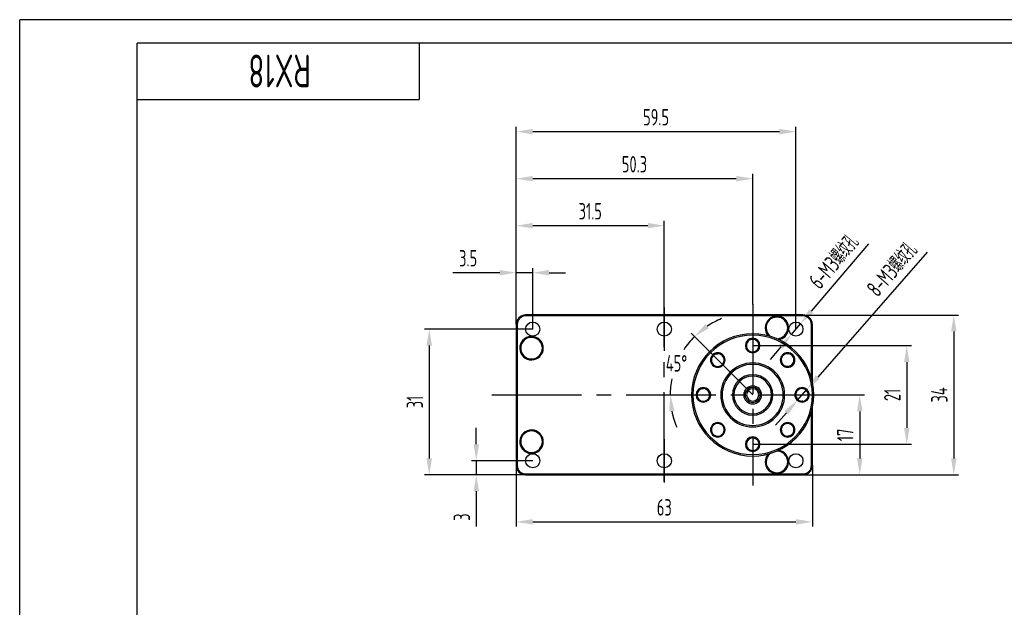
# Model space of a CAD drawing. Header units: inches. Extents: x -26 to 395, y -5 to 292.
# Tile 2 of 9: x -25 to 184, y 167 to 292. Entities that reach past the tile are written whole.
import ezdxf
from ezdxf.enums import TextEntityAlignment as Align

# ---------------------------------------------------------------- set-up
doc = ezdxf.new("R2010")
doc.units = ezdxf.units.IN
doc.header["$MEASUREMENT"] = 0
doc.linetypes.add('CENTER2', pattern=[28.575, 19.05, -3.175, 3.175, -3.175])
for name, color, linetype in [('1轮廓实线层', 7, 'Continuous'), ('2细线层', 4, 'Continuous'), ('3中心线层', 1, 'CENTER2'), ('6文字层', 3, 'Continuous'), ('7标注层', 4, 'Continuous'), ('图框层', 7, 'Continuous')]:
    doc.layers.add(name, color=color, linetype=linetype)
doc.styles.add('PC_TEXTSTYLE', font='ISOCP.SHX', dxfattribs={"width": 0.707, "bigfont": 'GBCBIG.SHX'})
doc.dimstyles.new('GB_ANGULAR', dxfattribs={"dimtxt": 3.5, "dimasz": 3.5, "dimexe": 1, "dimexo": 0, "dimgap": 1.5, "dimtad": 1, "dimtih": 1, "dimtoh": 1, "dimdsep": 46, "dimtxsty": 'PC_TEXTSTYLE', "dimcen": 0, "dimclrd": 256, "dimclrt": 3, "dimadec": 0, "dimazin": 2, "dimtp": 0.1, "dimtm": 0.1, "dimtfac": 0.71, "dimtdec": 3, "dimtmove": 0, "dimatfit": 3, "dimfxl": 1, "dimtfill": 1, "dimarcsym": 0})
doc.dimstyles.new('GB_DIAMETER', dxfattribs={"dimtxt": 3.5, "dimasz": 3.5, "dimexe": 1, "dimexo": 0, "dimgap": 1.5, "dimtad": 1, "dimjust": 4, "dimdsep": 46, "dimtxsty": 'PC_TEXTSTYLE', "dimcen": 0, "dimclrd": 256, "dimclrt": 3, "dimadec": 0, "dimazin": 2, "dimtp": 0.1, "dimtm": 0.1, "dimtfac": 0.71, "dimtdec": 3, "dimtmove": 0, "dimatfit": 2, "dimfxl": 1, "dimtfill": 1, "dimarcsym": 0})
doc.dimstyles.new('GB_LINEAR', dxfattribs={"dimtxt": 3.5, "dimasz": 3.5, "dimexe": 1, "dimexo": 0, "dimgap": 1.5, "dimtad": 1, "dimdsep": 46, "dimtxsty": 'PC_TEXTSTYLE', "dimcen": 0, "dimclrd": 256, "dimclrt": 3, "dimadec": 0, "dimazin": 2, "dimtp": 0.1, "dimtm": 0.1, "dimtfac": 0.71, "dimtdec": 3, "dimtmove": 0, "dimatfit": 3, "dimfxl": 1, "dimtfill": 1, "dimarcsym": 0})

# ---------------------------------------------------------------- blocks, each defined once
blk = doc.blocks.new('ZwmFrameMain_A3^_^无分区图框^_^landscape')
at = {"layer": '1轮廓实线层'}
for p in [(0, 0), (390, 287)]:
    blk.add_line(p, (0, 287), dxfattribs=at)
at = {"layer": '2细线层'}
for p in [(-25, -5), (395, 292)]:
    blk.add_line(p, (-25, 292), dxfattribs=at)
blk = doc.blocks.new('ZwmFrameMain_图样代号')
at = {"layer": '2细线层', "linetype": 'Continuous'}
for p in [(60, 0), (0, -12)]:
    blk.add_line(p, (60, -12), dxfattribs=at)
at = {"layer": '6文字层', "style": 'PC_TEXTSTYLE', "width": 2.827942}
blk.add_attdef('图样代号', text='', height=7, rotation=180, dxfattribs=at).set_placement((58.24, -2.4), (2.35, -2.4), align=Align.FIT)
blk = doc.blocks.new('*D10')
at = {"layer": '7标注层', "color": 0, "lineweight": -2}
for p, q in [((141.71, 229.18), (174.71, 229.18)), ((141.71, 195.18), (174.71, 195.18))]:
    blk.add_line(p, q, dxfattribs=at)
at = {"layer": '7标注层', "lineweight": -2}
blk.add_line((173.71, 225.68), (173.71, 198.68), dxfattribs=at)
at = {"layer": '7标注层'}
for points in [[(174.3, 225.68), (173.13, 225.68), (173.71, 229.18)], [(173.13, 198.68), (174.3, 198.68), (173.71, 195.18)]]:
    blk.add_solid(points, dxfattribs=at)
at = {"layer": 'Defpoints', "color": 0}
for p in [(141.71, 229.18), (141.71, 195.18), (173.71, 195.18)]:
    blk.add_point(p, dxfattribs=at)
at = {"layer": '7标注层', "color": 3, "insert": (170.64, 212.18), "char_height": 3.5, "attachment_point": 5, "rotation": 90, "style": 'PC_TEXTSTYLE', "bg_fill": 3, "box_fill_scale": 1.25, "bg_fill_color": 257, "bg_fill_transparency": 0}
blk.add_mtext('34', dxfattribs=at)
blk = doc.blocks.new('*D11')
at = {"layer": '7标注层', "color": 0, "lineweight": -2}
for p, q in [((80.63, 227.18), (80.63, 249.18)), ((112.13, 226.18), (112.13, 249.18))]:
    blk.add_line(p, q, dxfattribs=at)
at = {"layer": '7标注层', "lineweight": -2}
blk.add_line((108.63, 248.18), (84.13, 248.18), dxfattribs=at)
at = {"layer": '7标注层'}
for points in [[(84.13, 248.77), (84.13, 247.6), (80.63, 248.18)], [(108.63, 247.6), (108.63, 248.77), (112.13, 248.18)]]:
    blk.add_solid(points, dxfattribs=at)
at = {"layer": 'Defpoints', "color": 0}
for p in [(80.63, 248.18), (80.63, 227.18), (112.13, 226.18)]:
    blk.add_point(p, dxfattribs=at)
at = {"layer": '7标注层', "color": 3, "insert": (96.38, 251.26), "char_height": 3.5, "attachment_point": 5, "style": 'PC_TEXTSTYLE', "bg_fill": 3, "box_fill_scale": 1.25, "bg_fill_color": 257, "bg_fill_transparency": 0}
blk.add_mtext('31.5', dxfattribs=at)
blk = doc.blocks.new('*D12')
at = {"layer": '7标注层', "color": 0, "lineweight": -2}
for p, q in [((80.63, 227.18), (80.63, 239.18)), ((84.13, 226.18), (84.13, 239.18))]:
    blk.add_line(p, q, dxfattribs=at)
at = {"layer": '7标注层', "lineweight": -2}
for p, q in [((77.13, 238.18), (67.17, 238.18)), ((84.13, 238.18), (80.63, 238.18)), ((87.63, 238.18), (91.13, 238.18))]:
    blk.add_line(p, q, dxfattribs=at)
at = {"layer": '7标注层'}
for points in [[(77.13, 237.6), (77.13, 238.77), (80.63, 238.18)], [(87.63, 238.77), (87.63, 237.6), (84.13, 238.18)]]:
    blk.add_solid(points, dxfattribs=at)
at = {"layer": 'Defpoints', "color": 0}
for p in [(80.63, 238.18), (80.63, 227.18), (84.13, 226.18)]:
    blk.add_point(p, dxfattribs=at)
at = {"layer": '7标注层', "color": 3, "insert": (70.4, 241.26), "char_height": 3.5, "attachment_point": 5, "style": 'PC_TEXTSTYLE', "bg_fill": 3, "box_fill_scale": 1.25, "bg_fill_color": 257, "bg_fill_transparency": 0}
blk.add_mtext('3.5', dxfattribs=at)
blk = doc.blocks.new('*D13')
at = {"layer": '7标注层', "color": 0, "lineweight": -2}
for p, q in [((80.63, 227.18), (80.63, 269.18)), ((140.13, 226.18), (140.13, 269.18))]:
    blk.add_line(p, q, dxfattribs=at)
at = {"layer": '7标注层', "lineweight": -2}
blk.add_line((136.63, 268.18), (84.13, 268.18), dxfattribs=at)
at = {"layer": '7标注层'}
for points in [[(84.13, 268.77), (84.13, 267.6), (80.63, 268.18)], [(136.63, 267.6), (136.63, 268.77), (140.13, 268.18)]]:
    blk.add_solid(points, dxfattribs=at)
at = {"layer": 'Defpoints', "color": 0}
for p in [(80.63, 268.18), (80.63, 227.18), (140.13, 226.18)]:
    blk.add_point(p, dxfattribs=at)
at = {"layer": '7标注层', "color": 3, "insert": (110.38, 271.26), "char_height": 3.5, "attachment_point": 5, "style": 'PC_TEXTSTYLE', "bg_fill": 3, "box_fill_scale": 1.25, "bg_fill_color": 257, "bg_fill_transparency": 0}
blk.add_mtext('59.5', dxfattribs=at)
blk = doc.blocks.new('*D14')
at = {"layer": '7标注层', "color": 0, "lineweight": -2}
for p, q in [((80.63, 197.18), (80.63, 184.18)), ((143.63, 197.18), (143.63, 184.18))]:
    blk.add_line(p, q, dxfattribs=at)
at = {"layer": '7标注层', "lineweight": -2}
blk.add_line((84.13, 185.18), (140.13, 185.18), dxfattribs=at)
at = {"layer": '7标注层'}
for points in [[(84.13, 185.77), (84.13, 184.6), (80.63, 185.18)], [(140.13, 184.6), (140.13, 185.77), (143.63, 185.18)]]:
    blk.add_solid(points, dxfattribs=at)
at = {"layer": 'Defpoints', "color": 0}
for p in [(80.63, 197.18), (143.63, 197.18), (143.63, 185.18)]:
    blk.add_point(p, dxfattribs=at)
at = {"layer": '7标注层', "color": 3, "insert": (112.13, 188.26), "char_height": 3.5, "attachment_point": 5, "style": 'PC_TEXTSTYLE', "bg_fill": 3, "box_fill_scale": 1.25, "bg_fill_color": 257, "bg_fill_transparency": 0}
blk.add_mtext('63', dxfattribs=at)
blk = doc.blocks.new('*D15')
at = {"layer": '7标注层', "color": 0, "lineweight": -2}
for p, q in [((84.13, 226.18), (61.13, 226.18)), ((82.63, 195.18), (61.13, 195.18))]:
    blk.add_line(p, q, dxfattribs=at)
at = {"layer": '7标注层', "lineweight": -2}
blk.add_line((62.13, 222.68), (62.13, 198.68), dxfattribs=at)
at = {"layer": '7标注层'}
for points in [[(62.72, 222.68), (61.55, 222.68), (62.13, 226.18)], [(61.55, 198.68), (62.72, 198.68), (62.13, 195.18)]]:
    blk.add_solid(points, dxfattribs=at)
at = {"layer": 'Defpoints', "color": 0}
for p in [(84.13, 226.18), (62.13, 195.18), (82.63, 195.18)]:
    blk.add_point(p, dxfattribs=at)
at = {"layer": '7标注层', "color": 3, "insert": (59.06, 210.68), "char_height": 3.5, "attachment_point": 5, "rotation": 90, "style": 'PC_TEXTSTYLE', "bg_fill": 3, "box_fill_scale": 1.25, "bg_fill_color": 257, "bg_fill_transparency": 0}
blk.add_mtext('31', dxfattribs=at)
blk = doc.blocks.new('*D16')
at = {"layer": '7标注层', "lineweight": -2}
for p, q in [((72.13, 201.68), (72.13, 205.18)), ((72.13, 198.18), (72.13, 195.18)), ((72.13, 191.68), (72.13, 184.19))]:
    blk.add_line(p, q, dxfattribs=at)
at = {"layer": '7标注层', "color": 0, "lineweight": -2}
for p, q in [((84.13, 198.18), (71.13, 198.18)), ((82.63, 195.18), (71.13, 195.18))]:
    blk.add_line(p, q, dxfattribs=at)
at = {"layer": '7标注层'}
for points in [[(71.55, 201.68), (72.72, 201.68), (72.13, 198.18)], [(72.72, 191.68), (71.55, 191.68), (72.13, 195.18)]]:
    blk.add_solid(points, dxfattribs=at)
at = {"layer": 'Defpoints', "color": 0}
for p in [(84.13, 198.18), (72.13, 195.18), (82.63, 195.18)]:
    blk.add_point(p, dxfattribs=at)
at = {"layer": '7标注层', "color": 3, "insert": (69.06, 186.19), "char_height": 3.5, "attachment_point": 5, "rotation": 90, "style": 'PC_TEXTSTYLE', "bg_fill": 3, "box_fill_scale": 1.25, "bg_fill_color": 257, "bg_fill_transparency": 0}
blk.add_mtext('3', dxfattribs=at)
blk = doc.blocks.new('*D17')
at = {"layer": '7标注层', "color": 0, "lineweight": -2}
for p, q in [((148.11, 212.18), (154.71, 212.18)), ((148.11, 195.18), (154.71, 195.18))]:
    blk.add_line(p, q, dxfattribs=at)
at = {"layer": '7标注层', "lineweight": -2}
blk.add_line((153.71, 208.68), (153.71, 198.68), dxfattribs=at)
at = {"layer": '7标注层'}
for points in [[(154.3, 208.68), (153.13, 208.68), (153.71, 212.18)], [(153.13, 198.68), (154.3, 198.68), (153.71, 195.18)]]:
    blk.add_solid(points, dxfattribs=at)
at = {"layer": 'Defpoints', "color": 0}
for p in [(148.11, 212.18), (148.11, 195.18), (153.71, 195.18)]:
    blk.add_point(p, dxfattribs=at)
at = {"layer": '7标注层', "color": 3, "insert": (150.64, 203.68), "char_height": 3.5, "attachment_point": 5, "rotation": 90, "style": 'PC_TEXTSTYLE', "bg_fill": 3, "box_fill_scale": 1.25, "bg_fill_color": 257, "bg_fill_transparency": 0}
blk.add_mtext('17', dxfattribs=at)
blk = doc.blocks.new('*D26')
at = {"layer": '7标注层', "color": 0, "lineweight": -2}
for p, q in [((130.93, 222.68), (164.71, 222.68)), ((130.93, 201.68), (164.71, 201.68))]:
    blk.add_line(p, q, dxfattribs=at)
at = {"layer": '7标注层', "lineweight": -2}
blk.add_line((163.71, 219.18), (163.71, 205.18), dxfattribs=at)
at = {"layer": '7标注层'}
for points in [[(164.3, 219.18), (163.13, 219.18), (163.71, 222.68)], [(163.13, 205.18), (164.3, 205.18), (163.71, 201.68)]]:
    blk.add_solid(points, dxfattribs=at)
at = {"layer": 'Defpoints', "color": 0}
for p in [(130.93, 222.68), (130.93, 201.68), (163.71, 201.68)]:
    blk.add_point(p, dxfattribs=at)
at = {"layer": '7标注层', "color": 3, "insert": (160.64, 212.18), "char_height": 3.5, "attachment_point": 5, "rotation": 90, "style": 'PC_TEXTSTYLE', "bg_fill": 3, "box_fill_scale": 1.25, "bg_fill_color": 257, "bg_fill_transparency": 0}
blk.add_mtext('21', dxfattribs=at)
blk = doc.blocks.new('*D27')
at = {"layer": '7标注层', "color": 0, "lineweight": -2}
blk.add_line((119.6, 223.52), (117.83, 225.29), dxfattribs=at)
at = {"layer": '7标注层', "lineweight": -2}
for start, end in [(112.0935, 123.5471), (135.0007, 146.7676), (168.6172, 180), (191.4536, 202.9072)]:
    blk.add_arc((130.93, 212.18), 17.54, start, end, dxfattribs=at)
at = {"layer": '7标注层'}
for points in [[(120.87, 227.25), (121.61, 226.35), (118.53, 224.59)], [(114.33, 208.76), (113.17, 208.64), (113.4, 212.18)]]:
    blk.add_solid(points, dxfattribs=at)
at = {"layer": 'Defpoints', "color": 0}
for p in [(119.6, 223.52), (115.12, 219.77), (75.45, 212.18), (130.93, 212.18), (148.11, 212.18)]:
    blk.add_point(p, dxfattribs=at)
at = {"layer": '7标注层', "color": 3, "insert": (114.73, 218.9), "char_height": 3.5, "attachment_point": 5, "style": 'PC_TEXTSTYLE'}
blk.add_mtext('45%%d', dxfattribs=at)
blk = doc.blocks.new('*D28')
at = {"layer": '7标注层', "lineweight": -2}
for p, q in [((155.6, 244.33), (143.38, 229.99)), ((139.16, 225.04), (141.11, 227.33)), ((136.89, 222.38), (134.62, 219.72))]:
    blk.add_line(p, q, dxfattribs=at)
at = {"layer": '7标注层'}
blk.add_solid([(137.34, 222), (136.45, 222.76), (139.16, 225.04)], dxfattribs=at)
at = {"layer": 'Defpoints', "color": 0}
for p in [(141.11, 227.33), (139.16, 225.04)]:
    blk.add_point(p, dxfattribs=at)
at = {"layer": '7标注层', "color": 3, "insert": (148.18, 240.58), "char_height": 3.5, "attachment_point": 5, "rotation": 49.5603, "style": 'PC_TEXTSTYLE', "bg_fill": 3, "box_fill_scale": 1.25, "bg_fill_color": 257, "bg_fill_transparency": 0}
blk.add_mtext('6-M3螺纹孔', dxfattribs=at)
at = {"layer": '7标注层'}
blk.add_solid([(142.93, 230.37), (143.82, 229.61), (141.11, 227.33)], dxfattribs=at)
blk = doc.blocks.new('*D29')
at = {"layer": '7标注层', "lineweight": -2}
for p, q in [((168.04, 242.58), (144.76, 215.98)), ((140.41, 211.02), (142.46, 213.35)), ((138.11, 208.38), (135.8, 205.75))]:
    blk.add_line(p, q, dxfattribs=at)
at = {"layer": '7标注层'}
for points in [[(144.32, 216.37), (145.2, 215.6), (142.46, 213.35)], [(138.55, 208), (137.67, 208.77), (140.41, 211.02)]]:
    blk.add_solid(points, dxfattribs=at)
at = {"layer": 'Defpoints', "color": 0}
for p in [(142.46, 213.35), (140.41, 211.02)]:
    blk.add_point(p, dxfattribs=at)
at = {"layer": '7标注层', "color": 3, "insert": (160.57, 238.93), "char_height": 3.5, "attachment_point": 5, "rotation": 48.8049, "style": 'PC_TEXTSTYLE', "bg_fill": 3, "box_fill_scale": 1.25, "bg_fill_color": 257, "bg_fill_transparency": 0}
blk.add_mtext('8-M3螺纹孔', dxfattribs=at)
blk = doc.blocks.new('*D31')
at = {"layer": '7标注层', "color": 0, "lineweight": -2}
for p, q in [((80.63, 227.18), (80.63, 259.18)), ((130.93, 231.45), (130.93, 259.18))]:
    blk.add_line(p, q, dxfattribs=at)
at = {"layer": '7标注层', "lineweight": -2}
blk.add_line((127.43, 258.18), (84.13, 258.18), dxfattribs=at)
at = {"layer": '7标注层'}
for points in [[(84.13, 258.77), (84.13, 257.6), (80.63, 258.18)], [(127.43, 257.6), (127.43, 258.77), (130.93, 258.18)]]:
    blk.add_solid(points, dxfattribs=at)
at = {"layer": 'Defpoints', "color": 0}
for p in [(80.63, 258.18), (130.93, 231.45), (80.63, 227.18)]:
    blk.add_point(p, dxfattribs=at)
at = {"layer": '7标注层', "color": 3, "insert": (105.78, 261.26), "char_height": 3.5, "attachment_point": 5, "style": 'PC_TEXTSTYLE', "bg_fill": 3, "box_fill_scale": 1.25, "bg_fill_color": 257, "bg_fill_transparency": 0}
blk.add_mtext('50.3', dxfattribs=at)

msp = doc.modelspace()

# ---------------------------------------------------------------- linework, layer by layer
at = {"color": 7, "linetype": 'Continuous', "lineweight": 25}
for p, q in [((141.634, 229.185), (82.634, 229.185)), ((141.634, 228.985), (82.634, 228.985)), ((80.634, 227.185), (80.634, 197.185)), ((80.834, 227.185), (80.834, 197.185)), ((143.434, 215.755), (143.434, 227.185)), ((143.634, 214.961), (143.634, 227.185)), ((132.284, 222.685), (132.256, 222.827)), ((132.269, 222.761), (132.271, 222.618)), ((124.464, 220.564), (124.343, 220.645)), ((124.4, 220.607), (124.502, 220.507)), ((131.418, 221.424), (131.479, 221.265)), ((124.743, 219.06), (124.898, 218.99)), ((137.809, 218.376), (137.74, 218.221)), ((139.357, 218.719), (139.257, 218.617)), ((139.314, 218.655), (139.394, 218.775)), ((120.434, 213.535), (120.292, 213.506)), ((120.358, 213.519), (120.501, 213.521)), ((121.695, 212.668), (121.854, 212.729)), ((140.174, 211.701), (140.015, 211.64)), ((143.634, 212.184), (143.634, 212.185)), ((143.434, 197.185), (143.434, 208.614)), ((143.634, 197.185), (143.634, 209.408)), ((122.555, 205.714), (122.474, 205.594)), ((122.512, 205.65), (122.612, 205.752)), ((124.059, 205.993), (124.129, 206.148)), ((137.126, 205.309), (136.971, 205.379)), ((137.469, 203.762), (137.367, 203.862)), ((137.404, 203.805), (137.525, 203.724)), ((129.584, 201.685), (129.613, 201.542)), ((129.6, 201.608), (129.598, 201.751)), ((130.451, 202.945), (130.39, 203.104)), ((82.634, 195.385), (141.634, 195.385)), ((82.634, 195.185), (141.634, 195.185))]:
    msp.add_line(p, q, dxfattribs=at)
for centre, radius, start, end in [((82.634, 227.185), 2, 90, 180), ((82.634, 227.185), 1.8, 90, 180), ((136.084, 226.435), 2.5, 3.03532, 180), ((136.084, 226.435), 2.3, 0, 180), ((141.634, 227.185), 2, 0, 90), ((141.634, 227.185), 1.8, 0, 90), ((136.084, 226.435), 2.5, 180, 222.03766), ((136.084, 226.435), 2.3, 180, 231.06151), ((83.884, 222.135), 2.5, 93.02728, 0), ((83.884, 222.135), 2.3, 86.48007, 180), ((83.884, 222.135), 2.3, 0, 86.48007), ((83.884, 222.135), 2.5, 0, 79.90266), ((130.934, 222.685), 1.55, 0, 180), ((136.084, 226.435), 2.5, 278.22227, 349.89884), ((83.884, 222.135), 2.3, 180, 0), ((130.934, 222.685), 1.55, 180, 0), ((130.934, 222.685), 1.35, 290.97646, 0), ((130.934, 222.685), 1.35, 0, 46.17646), ((123.51, 219.609), 1.55, 45, 225), ((123.51, 219.609), 1.55, 225, 45), ((123.51, 219.609), 1.35, 45, 91.17646), ((123.51, 219.609), 1.35, 335.97646, 45), ((138.359, 219.609), 1.55, 135, 315), ((138.359, 219.609), 1.55, 315, 135), ((130.934, 212.185), 6.8, 90, 270), ((130.934, 212.185), 6.5, 90, 270), ((130.934, 212.185), 6.8, 270, 90), ((130.934, 212.185), 6.5, 270, 90), ((138.359, 219.609), 1.35, 245.97646, 315), ((138.359, 219.609), 1.35, 315, 1.17646), ((130.934, 212.185), 4.3, 90, 270), ((130.934, 212.185), 4, 90, 270), ((130.934, 212.185), 4.3, 270, 90), ((130.934, 212.185), 4, 270, 90), ((120.434, 212.185), 1.55, 90, 270), ((120.434, 212.185), 1.55, 270, 90), ((130.934, 212.185), 1.9, 90, 270), ((130.934, 212.185), 1.6, 90, 270), ((130.934, 212.185), 1.9, 270, 90), ((130.934, 212.185), 1.6, 270, 90), ((120.434, 212.185), 1.35, 90, 136.17646), ((120.434, 212.185), 1.35, 20.97646, 90), ((130.934, 212.185), 1.3, 0, 180), ((130.934, 212.185), 1.3, 180, 0), ((123.51, 204.76), 1.55, 135, 315), ((123.51, 204.76), 1.35, 135, 181.17646), ((123.51, 204.76), 1.55, 315, 135), ((123.51, 204.76), 1.35, 65.97646, 135), ((138.359, 204.76), 1.55, 45, 225), ((138.359, 204.76), 1.35, 155.97646, 225), ((138.359, 204.76), 1.55, 225, 45), ((83.884, 202.235), 2.5, 0, 266.97301), ((83.884, 202.235), 2.3, 0, 180), ((130.934, 201.685), 1.55, 0, 180), ((138.359, 204.76), 1.35, 225, 271.17646), ((83.884, 202.235), 2.3, 180, 273.51253), ((83.884, 202.235), 2.3, 273.51253, 0), ((83.884, 202.235), 2.5, 280.0975, 0), ((130.934, 201.685), 1.55, 180, 0), ((130.934, 201.685), 1.35, 110.97646, 180), ((130.934, 201.685), 1.35, 180, 226.17646), ((136.084, 197.935), 2.5, 137.96234, 180), ((136.084, 197.935), 2.3, 128.93849, 180), ((136.084, 197.935), 2.3, 0, 90.80157), ((136.084, 197.935), 2.5, 10.1012, 81.77773), ((82.634, 197.185), 2, 180, 270), ((82.634, 197.185), 1.8, 180, 270), ((136.084, 197.935), 2.5, 180, 356.96488), ((136.084, 197.935), 2.3, 180, 0), ((141.634, 197.185), 1.8, 270, 0), ((141.634, 197.185), 2, 270, 0)]:
    msp.add_arc(centre, radius, start, end, dxfattribs=at)
for points in [[(138.553, 226.185), (138.557, 226.268), (138.563, 226.351), (138.569, 226.435)], [(138.569, 197.935), (138.563, 198.019), (138.557, 198.101), (138.553, 198.185)]]:
    msp.add_open_spline(points, degree=3, dxfattribs=at)
for points, knots in [([(138.569, 226.435), (138.571, 226.457), (138.575, 226.501), (138.579, 226.545), (138.581, 226.567)], [0, 0, 0, 0, 0.4968301, 1, 1, 1, 1]), ([(84.036, 224.609), (83.989, 224.612), (83.894, 224.618), (83.8, 224.627), (83.752, 224.631)], [0, 0, 0, 0, 0.4974933, 1, 1, 1, 1]), ([(84.323, 224.596), (84.275, 224.597), (84.18, 224.6), (84.084, 224.606), (84.036, 224.609)], [0, 0, 0, 0, 0.5023015, 1, 1, 1, 1]), ([(138.546, 225.996), (138.547, 226.028), (138.549, 226.09), (138.552, 226.153), (138.553, 226.185)], [0, 0, 0, 0, 0.5024829, 1, 1, 1, 1]), ([(131.479, 221.265), (131.247, 221.183), (130.997, 221.159), (130.518, 221.229), (130.288, 221.323), (129.902, 221.605), (129.744, 221.792), (129.536, 222.216), (129.485, 222.452), (129.491, 222.685)], [0, 0, 0, 0, 0.25, 0.25, 0.5, 0.5, 0.75, 0.75, 1, 1, 1, 1]), ([(129.491, 222.685), (129.499, 222.965), (129.591, 223.241), (129.909, 223.693), (130.134, 223.87), (130.64, 224.069), (130.92, 224.091), (131.443, 223.98), (131.685, 223.846), (131.869, 223.659)], [0, 0, 0, 0, 0.25, 0.25, 0.5, 0.5, 0.75, 0.75, 1, 1, 1, 1]), ([(131.877, 223.647), (131.741, 223.754), (131.466, 223.972), (130.933, 224.068), (130.404, 223.965), (129.957, 223.664), (129.645, 223.215), (129.605, 222.861), (129.584, 222.685)], [0, 0, 0, 0, 0.1628907, 0.3303125, 0.4977344, 0.6651563, 0.8325781, 1, 1, 1, 1]), ([(129.584, 222.685), (129.584, 222.467), (129.638, 222.249), (129.841, 221.863), (129.99, 221.696), (130.349, 221.449), (130.559, 221.37), (130.992, 221.318), (131.214, 221.346), (131.418, 221.424)], [0, 0, 0, 0, 0.25, 0.25, 0.5, 0.5, 0.75, 0.75, 1, 1, 1, 1]), ([(132.179, 222.163), (132.18, 222.165), (132.278, 222.312), (132.281, 222.499), (132.284, 222.685)], [0, 0, 0, 0, 0.0104059, 1, 1, 1, 1]), ([(122.489, 218.589), (122.296, 218.793), (122.166, 219.053), (122.071, 219.597), (122.106, 219.881), (122.323, 220.38), (122.505, 220.594), (122.954, 220.885), (123.219, 220.961), (123.482, 220.959)], [0, 0, 0, 0, 0.25, 0.25, 0.5, 0.5, 0.75, 0.75, 1, 1, 1, 1]), ([(123.496, 220.956), (123.324, 220.936), (122.975, 220.896), (122.53, 220.586), (122.23, 220.139), (122.126, 219.611), (122.223, 219.072), (122.445, 218.794), (122.555, 218.655)], [0, 0, 0, 0, 0.16289066, 0.33031253, 0.4977344, 0.66515626, 0.83257813, 1, 1, 1, 1]), ([(124.758, 220.12), (124.758, 220.122), (124.723, 220.296), (124.593, 220.431), (124.464, 220.564)], [0, 0, 0, 0, 0.0104059, 1, 1, 1, 1]), ([(137.74, 218.221), (137.519, 218.327), (137.325, 218.486), (137.035, 218.875), (136.939, 219.103), (136.865, 219.576), (136.886, 219.819), (137.039, 220.266), (137.169, 220.469), (137.339, 220.629)], [0, 0, 0, 0, 0.25, 0.25, 0.5, 0.5, 0.75, 0.75, 1, 1, 1, 1]), ([(137.404, 220.564), (137.25, 220.41), (137.134, 220.218), (137.005, 219.802), (136.992, 219.578), (137.071, 219.149), (137.164, 218.945), (137.433, 218.603), (137.61, 218.465), (137.809, 218.376)], [0, 0, 0, 0, 0.25, 0.25, 0.5, 0.5, 0.75, 0.75, 1, 1, 1, 1]), ([(137.339, 220.629), (137.543, 220.823), (137.803, 220.952), (138.347, 221.048), (138.631, 221.013), (139.129, 220.796), (139.343, 220.614), (139.634, 220.165), (139.711, 219.9), (139.709, 219.637)], [0, 0, 0, 0, 0.25, 0.25, 0.5, 0.5, 0.75, 0.75, 1, 1, 1, 1]), ([(139.706, 219.596), (139.707, 219.6), (139.743, 219.777), (139.623, 220.141), (139.343, 220.588), (138.888, 220.889), (138.361, 220.992), (137.822, 220.896), (137.544, 220.674), (137.404, 220.564)], [0, 0, 0, 0, 0.0042472, 0.170206, 0.3361648, 0.5021236, 0.6680824, 0.8340412, 1, 1, 1, 1]), ([(124.898, 218.99), (124.792, 218.769), (124.633, 218.575), (124.244, 218.285), (124.016, 218.19), (123.543, 218.115), (123.299, 218.137), (122.853, 218.289), (122.65, 218.42), (122.489, 218.589)], [0, 0, 0, 0, 0.25, 0.25, 0.5, 0.5, 0.75, 0.75, 1, 1, 1, 1]), ([(122.555, 218.655), (122.709, 218.5), (122.901, 218.385), (123.317, 218.255), (123.541, 218.242), (123.97, 218.321), (124.174, 218.414), (124.516, 218.684), (124.654, 218.861), (124.743, 219.06)], [0, 0, 0, 0, 0.25, 0.25, 0.5, 0.5, 0.75, 0.75, 1, 1, 1, 1]), ([(138.87, 218.361), (138.872, 218.361), (139.046, 218.395), (139.181, 218.526), (139.314, 218.655)], [0, 0, 0, 0, 0.0104059, 1, 1, 1, 1]), ([(120.434, 210.742), (120.154, 210.749), (119.878, 210.841), (119.425, 211.159), (119.249, 211.384), (119.05, 211.89), (119.028, 212.17), (119.139, 212.693), (119.273, 212.935), (119.46, 213.119)], [0, 0, 0, 0, 0.25, 0.25, 0.5, 0.5, 0.75, 0.75, 1, 1, 1, 1]), ([(119.472, 213.127), (119.364, 212.992), (119.147, 212.717), (119.051, 212.183), (119.154, 211.654), (119.455, 211.207), (119.904, 210.895), (120.258, 210.855), (120.434, 210.835)], [0, 0, 0, 0, 0.16289066, 0.33031253, 0.4977344, 0.66515626, 0.83257813, 1, 1, 1, 1]), ([(120.956, 213.429), (120.954, 213.43), (120.807, 213.529), (120.62, 213.532), (120.434, 213.535)], [0, 0, 0, 0, 0.0104059, 1, 1, 1, 1]), ([(121.854, 212.729), (121.935, 212.497), (121.96, 212.247), (121.89, 211.768), (121.796, 211.539), (121.514, 211.152), (121.327, 210.995), (120.903, 210.786), (120.667, 210.735), (120.434, 210.742)], [0, 0, 0, 0, 0.25, 0.25, 0.5, 0.5, 0.75, 0.75, 1, 1, 1, 1]), ([(120.434, 210.835), (120.652, 210.835), (120.87, 210.888), (121.256, 211.091), (121.423, 211.24), (121.67, 211.599), (121.749, 211.809), (121.801, 212.242), (121.773, 212.464), (121.695, 212.668)], [0, 0, 0, 0, 0.25, 0.25, 0.5, 0.5, 0.75, 0.75, 1, 1, 1, 1]), ([(122.999, 206.008), (122.997, 206.008), (122.823, 205.974), (122.688, 205.843), (122.555, 205.714)], [0, 0, 0, 0, 0.0104059, 1, 1, 1, 1]), ([(124.464, 203.805), (124.618, 203.959), (124.734, 204.151), (124.864, 204.568), (124.877, 204.791), (124.798, 205.22), (124.705, 205.424), (124.435, 205.767), (124.258, 205.904), (124.059, 205.993)], [0, 0, 0, 0, 0.25, 0.25, 0.5, 0.5, 0.75, 0.75, 1, 1, 1, 1]), ([(124.129, 206.148), (124.35, 206.042), (124.544, 205.883), (124.833, 205.494), (124.929, 205.266), (125.004, 204.793), (124.982, 204.55), (124.83, 204.103), (124.699, 203.9), (124.53, 203.74)], [0, 0, 0, 0, 0.25, 0.25, 0.5, 0.5, 0.75, 0.75, 1, 1, 1, 1]), ([(136.971, 205.379), (137.076, 205.6), (137.236, 205.794), (137.625, 206.084), (137.853, 206.179), (138.326, 206.254), (138.569, 206.232), (139.016, 206.08), (139.219, 205.949), (139.379, 205.78)], [0, 0, 0, 0, 0.25, 0.25, 0.5, 0.5, 0.75, 0.75, 1, 1, 1, 1]), ([(139.314, 205.714), (139.16, 205.869), (138.968, 205.984), (138.551, 206.114), (138.328, 206.127), (137.899, 206.048), (137.695, 205.955), (137.352, 205.685), (137.215, 205.509), (137.126, 205.309)], [0, 0, 0, 0, 0.25, 0.25, 0.5, 0.5, 0.75, 0.75, 1, 1, 1, 1]), ([(138.346, 203.413), (138.35, 203.412), (138.527, 203.376), (138.891, 203.495), (139.338, 203.776), (139.639, 204.231), (139.742, 204.758), (139.645, 205.297), (139.424, 205.575), (139.314, 205.714)], [0, 0, 0, 0, 0.0042472, 0.170206, 0.3361648, 0.5021236, 0.6680824, 0.8340412, 1, 1, 1, 1]), ([(139.379, 205.78), (139.572, 205.576), (139.702, 205.316), (139.798, 204.772), (139.763, 204.488), (139.546, 203.989), (139.364, 203.776), (138.915, 203.484), (138.65, 203.408), (138.387, 203.41)], [0, 0, 0, 0, 0.25, 0.25, 0.5, 0.5, 0.75, 0.75, 1, 1, 1, 1]), ([(122.162, 204.773), (122.161, 204.769), (122.126, 204.592), (122.245, 204.228), (122.526, 203.781), (122.981, 203.48), (123.508, 203.377), (124.047, 203.474), (124.325, 203.695), (124.464, 203.805)], [0, 0, 0, 0, 0.0042472, 0.170206, 0.3361648, 0.5021236, 0.6680824, 0.8340412, 1, 1, 1, 1]), ([(124.53, 203.74), (124.326, 203.546), (124.066, 203.417), (123.522, 203.321), (123.238, 203.356), (122.739, 203.573), (122.525, 203.755), (122.234, 204.204), (122.158, 204.469), (122.16, 204.732)], [0, 0, 0, 0, 0.25, 0.25, 0.5, 0.5, 0.75, 0.75, 1, 1, 1, 1]), ([(130.39, 203.104), (130.622, 203.186), (130.871, 203.21), (131.351, 203.14), (131.58, 203.046), (131.967, 202.764), (132.124, 202.577), (132.333, 202.153), (132.384, 201.917), (132.377, 201.685)], [0, 0, 0, 0, 0.25, 0.25, 0.5, 0.5, 0.75, 0.75, 1, 1, 1, 1]), ([(137.111, 204.249), (137.111, 204.247), (137.145, 204.073), (137.276, 203.938), (137.404, 203.805)], [0, 0, 0, 0, 0.0104059, 1, 1, 1, 1]), ([(129.69, 202.206), (129.689, 202.204), (129.59, 202.057), (129.587, 201.87), (129.584, 201.685)], [0, 0, 0, 0, 0.0104059, 1, 1, 1, 1]), ([(129.972, 200.741), (129.975, 200.737), (130.074, 200.587), (130.417, 200.414), (130.931, 200.297), (131.466, 200.405), (131.911, 200.705), (132.224, 201.154), (132.264, 201.508), (132.284, 201.685)], [0, 0, 0, 0, 0.0042472, 0.170206, 0.3361648, 0.5021236, 0.6680824, 0.8340412, 1, 1, 1, 1]), ([(132.377, 201.685), (132.37, 201.404), (132.278, 201.128), (131.96, 200.676), (131.735, 200.499), (131.229, 200.3), (130.949, 200.278), (130.426, 200.389), (130.184, 200.523), (130, 200.711)], [0, 0, 0, 0, 0.25, 0.25, 0.5, 0.5, 0.75, 0.75, 1, 1, 1, 1]), ([(132.284, 201.685), (132.284, 201.902), (132.231, 202.12), (132.028, 202.506), (131.879, 202.673), (131.52, 202.92), (131.31, 202.999), (130.877, 203.051), (130.655, 203.023), (130.451, 202.945)], [0, 0, 0, 0, 0.25, 0.25, 0.5, 0.5, 0.75, 0.75, 1, 1, 1, 1]), ([(83.752, 199.738), (83.796, 199.742), (83.89, 199.751), (83.985, 199.757), (84.036, 199.76)], [0, 0, 0, 0, 0.4672193, 1, 1, 1, 1]), ([(84.036, 199.76), (84.084, 199.763), (84.18, 199.769), (84.275, 199.772), (84.323, 199.773)], [0, 0, 0, 0, 0.4977071, 1, 1, 1, 1]), ([(138.553, 198.185), (138.552, 198.216), (138.549, 198.279), (138.547, 198.342), (138.546, 198.373)], [0, 0, 0, 0, 0.4975227, 1, 1, 1, 1]), ([(138.581, 197.802), (138.579, 197.824), (138.575, 197.869), (138.571, 197.913), (138.569, 197.935)], [0, 0, 0, 0, 0.5031892, 1, 1, 1, 1])]:
    msp.add_open_spline(points, degree=3, knots=knots, dxfattribs=at)

# ---------------------------------------------------------------- block references
at = {"layer": '图框层'}
ref = msp.add_blockref('ZwmFrameMain_图样代号', (0, 287), dxfattribs=at)
ref.add_attrib('图样代号', 'RX18', dxfattribs={"layer": '6文字层', "height": 7, "rotation": 180, "style": 'PC_TEXTSTYLE', "width": 0.707}).set_placement((30.293, 284.597), align=Align.CENTER)

# ---------------------------------------------------------------- next in the draw order: dimensions: what is measured, and where the dimension line sits
at = {"layer": '7标注层'}
dim = msp.add_linear_dim(base=(173.714, 195.185), p1=(141.714, 229.183), p2=(141.714, 195.185), angle=90, dimstyle='GB_LINEAR', override={"dimscale": 1, "dimgap": 1.5, "dimtad": 1, "dimjust": 0, "dimdec": 2, "dimlfac": 1, "dimse1": 0, "dimse2": 0, "dimsd1": 0, "dimsd2": 0, "dimclrd": 256, "dimclre": 0, "dimtofl": 1, "dimtvp": 0.1}, dxfattribs=at)
dim.commit()
dim.dimension.update_dxf_attribs({"geometry": '*D10', "text_midpoint": (170.639, 212.184)})

# ---------------------------------------------------------------- next in the draw order: linework, layer by layer
at = {"color": 7, "linetype": 'Continuous', "lineweight": 25}
for p, q in [((141.511, 210.85), (141.368, 210.848)), ((141.434, 210.835), (141.577, 210.863))]:
    msp.add_line(p, q, dxfattribs=at)
msp.add_circle((140.134, 226.185), 1.5)
for centre, radius, start, end in [((130.934, 212.185), 12.7, 0, 180), ((141.434, 212.185), 1.55, 90, 270), ((141.434, 212.185), 1.55, 270, 90), ((130.934, 212.185), 13, 180, 0), ((130.934, 212.185), 12.7, 180, 0), ((141.434, 212.185), 1.35, 200.97646, 270), ((141.434, 212.185), 1.35, 270, 316.17646)]:
    msp.add_arc(centre, radius, start, end, dxfattribs=at)
for points, knots in [([(140.015, 211.64), (139.933, 211.872), (139.909, 212.122), (139.979, 212.601), (140.073, 212.83), (140.354, 213.217), (140.542, 213.374), (140.966, 213.583), (141.201, 213.634), (141.434, 213.627)], [0, 0, 0, 0, 0.25, 0.25, 0.5, 0.5, 0.75, 0.75, 1, 1, 1, 1]), ([(141.434, 213.535), (141.216, 213.535), (140.999, 213.481), (140.613, 213.278), (140.445, 213.129), (140.199, 212.77), (140.119, 212.56), (140.068, 212.127), (140.096, 211.905), (140.174, 211.701)], [0, 0, 0, 0, 0.25, 0.25, 0.5, 0.5, 0.75, 0.75, 1, 1, 1, 1]), ([(141.434, 213.627), (141.715, 213.62), (141.991, 213.528), (142.443, 213.21), (142.62, 212.985), (142.818, 212.479), (142.841, 212.199), (142.729, 211.676), (142.596, 211.434), (142.408, 211.25)], [0, 0, 0, 0, 0.25, 0.25, 0.5, 0.5, 0.75, 0.75, 1, 1, 1, 1]), ([(142.378, 211.222), (142.382, 211.225), (142.532, 211.324), (142.705, 211.667), (142.822, 212.181), (142.713, 212.716), (142.414, 213.161), (141.964, 213.474), (141.611, 213.514), (141.434, 213.535)], [0, 0, 0, 0, 0.0042472, 0.170206, 0.3361648, 0.5021236, 0.6680824, 0.8340412, 1, 1, 1, 1]), ([(140.913, 210.94), (140.915, 210.939), (141.062, 210.84), (141.249, 210.837), (141.434, 210.835)], [0, 0, 0, 0, 0.0104059, 1, 1, 1, 1])]:
    msp.add_open_spline(points, degree=3, knots=knots, dxfattribs=at)

# ---------------------------------------------------------------- next in the draw order: block references
at = {"layer": '图框层'}
msp.add_blockref('ZwmFrameMain_A3^_^无分区图框^_^landscape', (0, 0), dxfattribs=at)

# ---------------------------------------------------------------- next in the draw order: dimensions: what is measured, and where the dimension line sits
at = {"layer": '7标注层'}
dim = msp.add_linear_dim(base=(62.134, 195.185), p1=(84.134, 226.185), p2=(82.634, 195.185), angle=90, dimstyle='GB_LINEAR', override={"dimscale": 1, "dimgap": 1.5, "dimtad": 1, "dimjust": 0, "dimdec": 2, "dimlfac": 1, "dimse1": 0, "dimse2": 0, "dimsd1": 0, "dimsd2": 0, "dimclrd": 256, "dimclre": 0, "dimtofl": 1, "dimtvp": 0.1}, dxfattribs=at)
dim.commit()
dim.dimension.update_dxf_attribs({"geometry": '*D15', "text_midpoint": (59.059, 210.685)})

# ---------------------------------------------------------------- next in the draw order: linework, layer by layer
at = {"layer": '3中心线层'}
msp.add_line((75.453, 212.185), (148.111, 212.185), dxfattribs=at)

# ---------------------------------------------------------------- next in the draw order: dimensions: what is measured, and where the dimension line sits
at = {"layer": '7标注层'}
for base, p1, p2, picture, middle in [((80.634, 248.185), (112.134, 226.185), (80.634, 227.185), '*D11', (96.384, 251.26)), ((143.634, 185.185), (80.634, 197.185), (143.634, 197.185), '*D14', (112.134, 188.26))]:
    dim = msp.add_linear_dim(base=base, p1=p1, p2=p2, dimstyle='GB_LINEAR', override={"dimscale": 1, "dimgap": 1.5, "dimtad": 1, "dimjust": 0, "dimdec": 2, "dimlfac": 1, "dimse1": 0, "dimse2": 0, "dimsd1": 0, "dimsd2": 0, "dimclrd": 256, "dimclre": 0, "dimtofl": 1, "dimtvp": 0.1}, dxfattribs=at)
    dim.commit()
    dim.dimension.update_dxf_attribs({"geometry": picture, "text_midpoint": middle})

# ---------------------------------------------------------------- next in the draw order: linework, layer by layer
for centre in [(112.134, 198.185), (140.134, 198.185)]:
    msp.add_circle(centre, 1.5)
at = {"layer": '3中心线层'}
msp.add_line((112.134, 202.785), (112.134, 193.585), dxfattribs=at)

# ---------------------------------------------------------------- next in the draw order: dimensions: what is measured, and where the dimension line sits
at = {"layer": '7标注层'}
dim = msp.add_linear_dim(base=(80.634, 238.185), p1=(84.134, 226.185), p2=(80.634, 227.185), dimstyle='GB_LINEAR', override={"dimscale": 1, "dimgap": 1.5, "dimtad": 1, "dimjust": 0, "dimdec": 2, "dimlfac": 1, "dimse1": 0, "dimse2": 0, "dimsd1": 0, "dimsd2": 0, "dimclrd": 256, "dimclre": 0, "dimtofl": 1, "dimtvp": 0.1}, dxfattribs=at)
dim.commit()
dim.dimension.update_dxf_attribs({"geometry": '*D12', "text_midpoint": (70.402, 241.26)})
for base, p1, p2, picture, middle in [((153.714, 195.185), (148.111, 212.185), (148.111, 195.185), '*D17', (150.639, 203.685)), ((72.134, 195.185), (84.134, 198.185), (82.634, 195.185), '*D16', (69.059, 186.19))]:
    dim = msp.add_linear_dim(base=base, p1=p1, p2=p2, angle=90, dimstyle='GB_LINEAR', override={"dimscale": 1, "dimgap": 1.5, "dimtad": 1, "dimjust": 0, "dimdec": 2, "dimlfac": 1, "dimse1": 0, "dimse2": 0, "dimsd1": 0, "dimsd2": 0, "dimclrd": 256, "dimclre": 0, "dimtofl": 1, "dimtvp": 0.1}, dxfattribs=at)
    dim.commit()
    dim.dimension.update_dxf_attribs({"geometry": picture, "text_midpoint": middle})

# ---------------------------------------------------------------- next in the draw order: linework, layer by layer
msp.add_circle((84.134, 198.185), 1.5)

# ---------------------------------------------------------------- next in the draw order: dimensions: what is measured, and where the dimension line sits
dim = msp.add_linear_dim(base=(80.634, 268.185), p1=(140.134, 226.185), p2=(80.634, 227.185), dimstyle='GB_LINEAR', override={"dimscale": 1, "dimgap": 1.5, "dimtad": 1, "dimjust": 0, "dimdec": 2, "dimlfac": 1, "dimse1": 0, "dimse2": 0, "dimsd1": 0, "dimsd2": 0, "dimclrd": 256, "dimclre": 0, "dimtofl": 1, "dimtvp": 0.1}, dxfattribs=at)
dim.commit()
dim.dimension.update_dxf_attribs({"geometry": '*D13', "text_midpoint": (110.384, 271.26)})

# ---------------------------------------------------------------- next in the draw order: linework, layer by layer
for centre in [(84.134, 226.185), (112.134, 226.185)]:
    msp.add_circle(centre, 1.5)
at = {"color": 7, "linetype": 'Continuous', "lineweight": 25}
for centre, radius, start, end in [((136.084, 226.435), 2.3, 269.19843, 0), ((130.934, 212.185), 13, 0, 180)]:
    msp.add_arc(centre, radius, start, end, dxfattribs=at)
at = {"layer": '3中心线层'}
for p, q in [((112.134, 193.738), (112.134, 231.807)), ((112.134, 230.785), (112.134, 221.585)), ((130.934, 231.455), (130.934, 192.933))]:
    msp.add_line(p, q, dxfattribs=at)

# ---------------------------------------------------------------- next in the draw order: dimensions: what is measured, and where the dimension line sits
at = {"layer": '7标注层'}
dim = msp.add_linear_dim(base=(163.714, 201.685), p1=(130.934, 222.685), p2=(130.934, 201.685), angle=90, dimstyle='GB_LINEAR', override={"dimscale": 1, "dimgap": 1.5, "dimtad": 1, "dimjust": 0, "dimdec": 2, "dimlfac": 1, "dimse1": 0, "dimse2": 0, "dimsd1": 0, "dimsd2": 0, "dimclrd": 256, "dimclre": 0, "dimtofl": 1, "dimtvp": 0.1}, dxfattribs=at)
dim.commit()
dim.dimension.update_dxf_attribs({"geometry": '*D26', "text_midpoint": (160.639, 212.185)})

# ---------------------------------------------------------------- next in the draw order: linework, layer by layer
at = {"layer": '3中心线层'}
msp.add_line((130.935, 212.185), (119.599, 223.52), dxfattribs=at)

# ---------------------------------------------------------------- next in the draw order: dimensions: what is measured, and where the dimension line sits
at = {"layer": '7标注层'}
dim = msp.add_angular_dim_2l(base=(115.12, 219.766), line1=((130.935, 212.185), (119.599, 223.52)), line2=((75.453, 212.185), (148.111, 212.185)), dimstyle='GB_ANGULAR', override={"dimscale": 1, "dimgap": 1.5, "dimtad": 1, "dimjust": 0, "dimse1": 0, "dimse2": 0, "dimsd1": 0, "dimsd2": 0, "dimadec": 2, "dimtofl": 1, "dimtvp": 0.1, "dimtfill": 0}, dxfattribs=at)
dim.commit()
dim.dimension.update_dxf_attribs({"geometry": '*D27', "text_midpoint": (114.732, 218.896)})

# ---------------------------------------------------------------- next in the draw order: dimensions: what is measured, and where the dimension line sits
dim = msp.add_linear_dim(base=(80.634, 258.185), p1=(130.934, 231.455), p2=(80.634, 227.185), dimstyle='GB_LINEAR', override={"dimscale": 1, "dimgap": 1.5, "dimtad": 1, "dimjust": 0, "dimdec": 2, "dimlfac": 1, "dimse1": 0, "dimse2": 0, "dimsd1": 0, "dimsd2": 0, "dimclrd": 256, "dimclre": 0, "dimtofl": 1, "dimtvp": 0.1}, dxfattribs=at)
dim.commit()
dim.dimension.update_dxf_attribs({"geometry": '*D31', "text_midpoint": (105.784, 261.261)})
dim = msp.add_diameter_dim_2p(p1=(139.161, 225.043), p2=(141.107, 227.326), text='6-M<>螺纹孔', dimstyle='GB_DIAMETER', override={"dimscale": 1, "dimgap": 1.5, "dimtad": 1, "dimjust": 4, "dimtih": 0, "dimtoh": 0, "dimdec": 2, "dimlfac": 1, "dimpost": '<>', "dimcen": 0, "dimse1": 0, "dimse2": 0, "dimsd1": 0, "dimsd2": 0, "dimtix": 0, "dimtofl": 1, "dimatfit": 0, "dimtvp": 0.1}, dxfattribs=at)
dim.commit()
dim.dimension.update_dxf_attribs({"geometry": '*D28', "text_midpoint": (149.282, 236.917), "dimtype": 163})

# ---------------------------------------------------------------- next in the draw order: dimensions: what is measured, and where the dimension line sits
dim = msp.add_diameter_dim_2p(p1=(140.414, 211.018), p2=(142.455, 213.351), text='8-M3螺纹孔', dimstyle='GB_DIAMETER', override={"dimscale": 1, "dimgap": 1.5, "dimtad": 1, "dimjust": 4, "dimtih": 0, "dimtoh": 0, "dimdec": 2, "dimlfac": 1, "dimpost": '<>', "dimcen": 0, "dimse1": 0, "dimse2": 0, "dimsd1": 0, "dimsd2": 0, "dimtix": 0, "dimtofl": 1, "dimatfit": 0, "dimtvp": 0.1}, dxfattribs=at)
dim.commit()
dim.dimension.update_dxf_attribs({"geometry": '*D29', "text_midpoint": (162.987, 236.809), "dimtype": 163})

doc.saveas('drawing.dxf')
